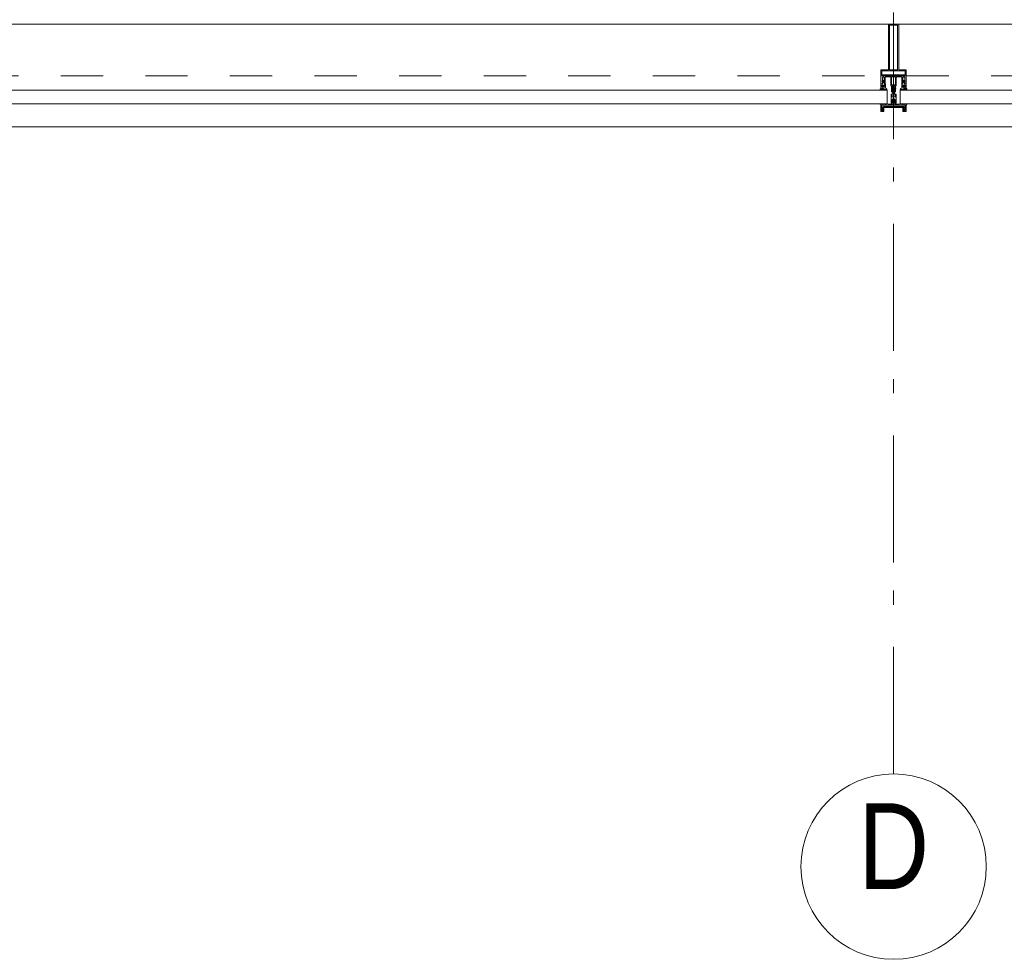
# Model space of a CAD drawing. Header units: millimetres. Extents: x 45699 to 251499, y 244 to 86446.
# Tile 143 of 240: x 234008 to 235948, y 6555 to 8406. Entities that reach past the tile are written whole.
import ezdxf

# ---------------------------------------------------------------- set-up
doc = ezdxf.new("R2010")
doc.units = ezdxf.units.MM
doc.header["$LTSCALE"] = 400
doc.linetypes.add('STYLE_01', pattern=[0.416641, 0.208282, -0.208359])
doc.linetypes.add('STYLE_06', pattern=[1.041641, 0.625, -0.208282, 0.069427, -0.138931])
doc.layers.add('mat-glas', color=140, linetype='Continuous', lineweight=15)
doc.layers.add('None', color=7, linetype='Continuous', lineweight=9)
doc.styles.add('Arial Narrow', font='ARIALN.TTF', dxfattribs={"height": 222.25})
doc.styles.get("Standard").update_dxf_attribs({"font": 'arial.ttf'})

# ---------------------------------------------------------------- blocks, each defined once
blk = doc.blocks.new('*U575')
at = {"layer": 'None', "color": 8, "linetype": 'Continuous', "lineweight": 9, "flags": 128}
for points in [[(46831.2, -35283), (46831.2, -35283, 0.390793), (46832.8, -35281.7), (46832.8, -35281.7, 0.390793), (46831.6, -35280), (46831.6, -35280, -0.352623), (46830.1, -35278.1), (46830.1, -35271.3), (46830.1, -35271.3, 0.414214), (46829.8, -35271), (46828.5, -35271), (46828, -35271.2), (46828, -35271.2, -0.520293), (46827.7, -35271), (46827.7, -35268.3), (46827.9, -35268.2), (46827.9, -35266.2), (46827.9, -35266.2, -0.577863), (46827.9, -35265.9), (46828, -35265.9), (46828, -35265.9, 0.366605), (46828.3, -35265.7), (46828.3, -35265.7, 0.366605), (46828.1, -35265.3), (46828.1, -35265.3, -0.130834), (46826.8, -35264.3), (46826.8, -35264.3, 0.439074), (46825.3, -35264.3), (46825.3, -35264.3, -0.133252), (46824, -35265.3), (46824, -35265.3, 0.366605), (46823.8, -35265.7), (46823.8, -35265.7, 0.366605), (46824.1, -35265.9), (46824.2, -35265.9), (46824.2, -35265.9, -0.577455), (46824.3, -35266.2), (46824.3, -35268.2), (46824.4, -35268.3), (46824.4, -35271), (46824.4, -35271, -0.52048), (46824.1, -35271.2), (46823.6, -35271), (46821.4, -35271), (46821.4, -35271, 0.414214), (46821.1, -35271.3), (46821.1, -35279.1), (46821.1, -35279.1, -0.255976), (46820.1, -35280.8), (46820.1, -35280.8, 0.749676), (46820.8, -35283), (46824.9, -35283), (46824.9, -35283, 0.414214), (46826.9, -35281), (46826.9, -35281, -0.402808), (46827.3, -35280.5), (46827.3, -35280.5, -0.402808), (46827.9, -35281), (46827.9, -35281, 0.233259), (46828.1, -35281.3), (46831.4, -35281.8), (46831.4, -35281.8, -0.419014), (46831.5, -35281.9), (46831.5, -35281.9, -0.419014), (46831.4, -35282), (46830.1, -35282), (46830.1, -35282, 0.414214), (46829.6, -35282.5), (46829.6, -35282.5, 0.414214), (46830.1, -35283)], [(46871.1, -35270.8), (46871.1, -35255), (46869.1, -35255), (46823, -35255), (46821.1, -35255), (46821.1, -35270.8), (46823.9, -35270.8), (46823.9, -35266.2), (46823.4, -35266.2), (46823.4, -35264.8), (46823.9, -35264.8), (46823.9, -35262.9), (46824.2, -35262.7), (46824.2, -35258.5), (46824.2, -35258.5, -0.414214), (46825.9, -35256.8), (46825.9, -35256.8), (46825.9, -35256.8, -0.414214), (46827.6, -35258.5), (46827.6, -35262.7), (46827.9, -35262.9), (46827.9, -35264.8), (46828.4, -35264.8), (46828.4, -35266.2), (46827.9, -35266.2), (46827.9, -35270.8), (46829.7, -35270.8), (46829.7, -35258), (46829.7, -35258, -0.414214), (46830.9, -35256.8), (46830.9, -35256.8), (46839.5, -35256.8), (46839.5, -35256.8, -0.414214), (46840.7, -35258), (46840.7, -35275), (46842.1, -35275), (46842.1, -35277.8), (46841.7, -35278.2), (46842.1, -35278.6), (46842.1, -35279.2), (46841.7, -35279.6), (46842.1, -35280), (46842.1, -35280.6), (46841.7, -35281), (46842.1, -35282), (46842.1, -35286.8), (46843.8, -35286.8), (46843.8, -35276), (46843.8, -35276, -0.414214), (46846, -35273.8), (46846.1, -35273.8), (46846.1, -35273.8, -0.414214), (46848.3, -35276), (46848.3, -35286.8), (46850, -35286.8), (46850, -35282), (46850.4, -35281), (46850, -35280.6), (46850, -35280), (46850.4, -35279.6), (46850, -35279.2), (46850, -35278.6), (46850.4, -35278.2), (46850, -35277.8), (46850, -35275), (46851.4, -35275), (46851.4, -35258), (46851.4, -35258, -0.414214), (46852.6, -35256.8), (46852.6, -35256.8), (46861.2, -35256.8), (46861.2, -35256.8, -0.414214), (46862.4, -35258), (46862.4, -35270.8), (46864.3, -35270.8), (46864.3, -35266.2), (46863.8, -35266.2), (46863.8, -35264.8), (46864.3, -35264.8), (46864.3, -35262.9), (46864.5, -35262.7), (46864.5, -35258.5), (46864.5, -35258.5, -0.414214), (46866.2, -35256.8), (46866.2, -35256.8), (46866.2, -35256.8, -0.414214), (46867.9, -35258.5), (46867.9, -35262.7), (46868.2, -35262.9), (46868.2, -35264.8), (46868.7, -35264.8), (46868.7, -35266.2), (46868.2, -35266.2), (46868.2, -35270.8)], [(46825.1, -35266, -0.29188), (46825.3, -35265.5), (46825.8, -35265.1), (46825.8, -35265.1, -0.344328), (46826.4, -35265.1), (46826.9, -35265.5), (46826.9, -35265.5, -0.29188), (46827, -35266), (46826.6, -35267.7), (46826.6, -35267.7, -0.348796), (46826.1, -35268.2), (46826.1, -35268.2, -0.348796), (46825.5, -35267.7), (46825.1, -35266)], [(46860.9, -35283), (46860.9, -35283, -0.390793), (46859.3, -35281.7), (46859.3, -35281.7, -0.390793), (46860.5, -35280), (46860.5, -35280, 0.352623), (46862.1, -35278.1), (46862.1, -35271.3), (46862.1, -35271.3, -0.414214), (46862.4, -35271), (46863.6, -35271), (46864.1, -35271.2), (46864.1, -35271.2, 0.520293), (46864.4, -35271), (46864.4, -35268.3), (46864.3, -35268.2), (46864.3, -35266.2), (46864.3, -35266.2, 0.577863), (46864.2, -35265.9), (46864.1, -35265.9), (46864.1, -35265.9, -0.366605), (46863.8, -35265.7), (46863.8, -35265.7, -0.366605), (46864, -35265.3), (46864, -35265.3, 0.130834), (46865.3, -35264.3), (46865.3, -35264.3, -0.439074), (46866.8, -35264.3), (46866.8, -35264.3, 0.133252), (46868.1, -35265.3), (46868.1, -35265.3, -0.366605), (46868.3, -35265.7), (46868.3, -35265.7, -0.366605), (46868, -35265.9), (46867.9, -35265.9), (46867.9, -35265.9, 0.577455), (46867.9, -35266.2), (46867.9, -35268.2), (46867.7, -35268.3), (46867.7, -35271), (46867.7, -35271, 0.52048), (46868, -35271.2), (46868.5, -35271), (46870.8, -35271), (46870.8, -35271, -0.414214), (46871.1, -35271.3), (46871.1, -35279.1), (46871.1, -35279.1, 0.255976), (46872, -35280.8), (46872, -35280.8, -0.749676), (46871.3, -35283), (46867.3, -35283), (46867.3, -35283, -0.414214), (46865.3, -35281), (46865.3, -35281, 0.402808), (46864.8, -35280.5), (46864.8, -35280.5, 0.402808), (46864.3, -35281), (46864.3, -35281, -0.233259), (46864, -35281.3), (46860.7, -35281.8), (46860.7, -35281.8, 0.419014), (46860.6, -35281.9), (46860.6, -35281.9, 0.419014), (46860.7, -35282), (46862, -35282), (46862, -35282, -0.414214), (46862.5, -35282.5), (46862.5, -35282.5, -0.414214), (46862, -35283)], [(46867, -35266, 0.29188), (46866.9, -35265.5), (46866.4, -35265.1), (46866.4, -35265.1, 0.344328), (46865.8, -35265.1), (46865.3, -35265.5), (46865.3, -35265.5, 0.29188), (46865.1, -35266), (46865.5, -35267.7), (46865.5, -35267.7, 0.348796), (46866.1, -35268.2), (46866.1, -35268.2, 0.348796), (46866.6, -35267.7), (46867, -35266)], [(46825.3, -35280), (46825.3, -35280, -0.552342), (46825.9, -35281.2), (46825.9, -35281.2, -0.263556), (46824.2, -35282.2), (46820.7, -35282.2), (46820.7, -35282.2, -0.437017), (46820.4, -35281.9), (46820.4, -35281.9, -0.437017), (46820.7, -35281.6), (46820.7, -35281.6, 0.396568), (46822.4, -35280.3), (46822.4, -35280.3, -0.418874), (46822.9, -35279.8)], [(46823.1, -35274.1), (46823.1, -35274.1, -0.414214), (46823.9, -35273.2), (46823.9, -35273.2, -0.414214), (46824.8, -35274.1), (46824.8, -35277), (46824.8, -35277, -0.414214), (46823.9, -35277.8), (46823.9, -35277.8, -0.414214), (46823.1, -35277)], [(46827.2, -35277.8, -0.414214), (46826.4, -35277), (46826.4, -35274.1), (46826.4, -35274.1, -0.414214), (46827.2, -35273.2), (46827.2, -35273.2, -0.414214), (46828.1, -35274.1), (46828.1, -35277), (46828.1, -35277, -0.414214), (46827.2, -35277.8)], [(46864.9, -35277.8, 0.414214), (46865.8, -35277), (46865.8, -35274.1), (46865.8, -35274.1, 0.414214), (46864.9, -35273.2), (46864.9, -35273.2, 0.414214), (46864.1, -35274.1), (46864.1, -35277), (46864.1, -35277, 0.414214), (46864.9, -35277.8)], [(46866.8, -35280), (46866.8, -35280, 0.552342), (46866.2, -35281.2), (46866.2, -35281.2, 0.263556), (46867.9, -35282.2), (46871.4, -35282.2), (46871.4, -35282.2, 0.437017), (46871.7, -35281.9), (46871.7, -35281.9, 0.437017), (46871.4, -35281.6), (46871.4, -35281.6, -0.396568), (46869.7, -35280.3), (46869.7, -35280.3, 0.418874), (46869.2, -35279.8)], [(46869.1, -35274.1), (46869.1, -35274.1, 0.414214), (46868.2, -35273.2), (46868.2, -35273.2, 0.414214), (46867.4, -35274.1), (46867.4, -35277), (46867.4, -35277, 0.414214), (46868.2, -35277.8), (46868.2, -35277.8, 0.414214), (46869.1, -35277)]]:
    blk.add_lwpolyline(points, format="xyb", close=True, dxfattribs=at)
blk.add_lwpolyline([(46850.1, -35256.8), (46850.1, -35272.5), (46842, -35272.5), (46842, -35256.8)], close=True, dxfattribs=at)
blk = doc.blocks.new('*U576')
at = {"layer": 'None', "color": 7}
blk.add_blockref('*U575', (0, 0), dxfattribs=at)
blk = doc.blocks.new('*U577')
at = {"layer": 'None', "color": 8, "linetype": 'Continuous', "lineweight": 9, "flags": 128}
for points in [[(46836.1, -35153), (46856.1, -35153), (46856.1, -35243), (46871.1, -35243), (46871.1, -35255), (46821.1, -35255), (46821.1, -35243), (46836.1, -35243)], [(46838.1, -35155), (46838.1, -35243), (46854.1, -35243), (46854.1, -35155)], [(46854.1, -35245), (46838.1, -35245), (46823.1, -35245), (46823.1, -35253), (46869.1, -35253), (46869.1, -35245)]]:
    blk.add_lwpolyline(points, close=True, dxfattribs=at)
blk = doc.blocks.new('*U578')
at = {"layer": 'None', "color": 7}
for name in ['*U577', '*U576']:
    blk.add_blockref(name, (0, 0), dxfattribs=at)
blk = doc.blocks.new('*U579')
at = {"layer": 'None', "color": 8, "linetype": 'Continuous', "lineweight": 9}
for p, q in [((46822.1, -35313.1), (46823.1, -35317.1)), ((46844.1, -35313.1), (46822.1, -35313.1)), ((46823.1, -35317.1), (46822.1, -35318.1)), ((46822.1, -35318.1), (46823.1, -35320.1)), ((46823.1, -35320.1), (46824.1, -35321.1)), ((46824.1, -35321.1), (46824.1, -35323.1)), ((46824.1, -35323.1), (46825.1, -35323.1)), ((46825.1, -35316.1), (46826.1, -35315.1)), ((46825.1, -35322.1), (46825.1, -35316.1)), ((46825.1, -35323.1), (46825.1, -35322.1)), ((46826.1, -35315.1), (46866.1, -35315.1)), ((46846.1, -35311.1), (46844.1, -35312.1)), ((46844.1, -35312.1), (46844.1, -35313.1)), ((46847.1, -35312.1), (46846.1, -35311.1)), ((46847.1, -35313.1), (46847.1, -35312.1)), ((46869.1, -35313.1), (46847.1, -35313.1)), ((46866.1, -35315.1), (46866.1, -35316.1)), ((46866.1, -35316.1), (46866.1, -35322.1)), ((46866.1, -35322.1), (46866.1, -35323.1)), ((46866.1, -35323.1), (46867.1, -35323.1)), ((46867.1, -35323.1), (46868.1, -35321.1)), ((46868.1, -35317.1), (46869.1, -35313.1)), ((46869.1, -35318.1), (46868.1, -35317.1)), ((46868.1, -35320.1), (46869.1, -35318.1)), ((46868.1, -35321.1), (46868.1, -35320.1))]:
    blk.add_line(p, q, dxfattribs=at)
at = {"layer": 'None', "color": 8, "linetype": 'Continuous', "lineweight": 9, "flags": 128}
blk.add_lwpolyline([(46869.1, -35313.1), (46847.1, -35313.1), (46847.1, -35312.1), (46846.1, -35311.1), (46844.1, -35312.1), (46844.1, -35313.1), (46822.1, -35313.1), (46823.1, -35317.1), (46823.1, -35317.1), (46823.1, -35317.1), (46822.1, -35318.1), (46822.1, -35318.1), (46823.1, -35320.1), (46824.1, -35321.1), (46824.1, -35323.1), (46825.1, -35323.1), (46825.1, -35323.1), (46825.1, -35322.1), (46825.1, -35316.1), (46826.1, -35315.1), (46866.1, -35315.1), (46866.1, -35316.1), (46866.1, -35322.1), (46866.1, -35323.1), (46867.1, -35323.1), (46867.1, -35323.1), (46868.1, -35321.1), (46868.1, -35320.1), (46869.1, -35318.1), (46869.1, -35318.1), (46868.1, -35317.1), (46868.1, -35317.1), (46868.1, -35317.1)], close=True, dxfattribs=at)
at = {"layer": 'None', "color": 0, "flags": 1}
blk.add_attdef('GRUPPE', (46822.1, -35330.8), '', height=4.23, dxfattribs=at)
blk = doc.blocks.new('*U580')
at = {"layer": 'None', "color": 8, "linetype": 'Continuous', "lineweight": 9}
for p, q in [((46845.1, -35279.1), (46844.1, -35280.1)), ((46844.1, -35280.1), (46844.1, -35281.1)), ((46844.1, -35281.1), (46844.1, -35283.1)), ((46844.1, -35283.1), (46844.1, -35284.1)), ((46844.1, -35284.1), (46844.1, -35286.1)), ((46844.1, -35286.1), (46844.1, -35288.1)), ((46846.1, -35278.1), (46845.1, -35279.1)), ((46845.1, -35280.1), (46846.1, -35279.1)), ((46845.1, -35282.1), (46845.1, -35280.1)), ((46845.1, -35283.1), (46845.1, -35282.1)), ((46845.1, -35284.1), (46845.1, -35283.1)), ((46845.1, -35286.1), (46845.1, -35284.1)), ((46845.1, -35288.1), (46845.1, -35286.1)), ((46847.1, -35279.1), (46846.1, -35278.1)), ((46846.1, -35279.1), (46847.1, -35280.1)), ((46848.1, -35280.1), (46847.1, -35279.1)), ((46847.1, -35280.1), (46847.1, -35282.1)), ((46847.1, -35282.1), (46847.1, -35283.1)), ((46847.1, -35283.1), (46847.1, -35284.1)), ((46847.1, -35284.1), (46847.1, -35286.1)), ((46847.1, -35286.1), (46847.1, -35287.1)), ((46848.1, -35281.1), (46848.1, -35280.1)), ((46848.1, -35283.1), (46848.1, -35281.1)), ((46848.1, -35284.1), (46848.1, -35283.1)), ((46848.1, -35286.1), (46848.1, -35284.1)), ((46848.1, -35288.1), (46848.1, -35286.1)), ((46843.1, -35291.1), (46841.1, -35291.1)), ((46841.1, -35291.1), (46841.1, -35308.1)), ((46842.1, -35293.1), (46843.1, -35293.1)), ((46842.1, -35296.1), (46842.1, -35293.1)), ((46843.1, -35297.1), (46842.1, -35296.1)), ((46842.1, -35303.1), (46843.1, -35302.1)), ((46842.1, -35307.1), (46842.1, -35303.1)), ((46844.1, -35290.1), (46843.1, -35291.1)), ((46843.1, -35293.1), (46845.1, -35293.1)), ((46843.1, -35296.1), (46843.1, -35297.1)), ((46844.1, -35296.1), (46843.1, -35296.1)), ((46843.1, -35302.1), (46845.1, -35300.1)), ((46844.1, -35288.1), (46844.1, -35289.1)), ((46844.1, -35289.1), (46844.1, -35290.1)), ((46846.1, -35295.1), (46844.1, -35296.1)), ((46845.1, -35290.1), (46845.1, -35288.1)), ((46846.1, -35291.1), (46845.1, -35290.1)), ((46845.1, -35293.1), (46846.1, -35292.1)), ((46845.1, -35300.1), (46847.1, -35300.1)), ((46847.1, -35290.1), (46846.1, -35291.1)), ((46846.1, -35292.1), (46848.1, -35293.1)), ((46848.1, -35296.1), (46846.1, -35295.1)), ((46847.1, -35287.1), (46847.1, -35288.1)), ((46847.1, -35288.1), (46847.1, -35290.1)), ((46847.1, -35300.1), (46849.1, -35302.1)), ((46848.1, -35289.1), (46848.1, -35288.1)), ((46848.1, -35290.1), (46848.1, -35289.1)), ((46849.1, -35291.1), (46848.1, -35290.1)), ((46848.1, -35293.1), (46849.1, -35293.1)), ((46849.1, -35296.1), (46848.1, -35296.1)), ((46851.1, -35291.1), (46849.1, -35291.1)), ((46849.1, -35293.1), (46850.1, -35293.1)), ((46849.1, -35297.1), (46849.1, -35296.1)), ((46850.1, -35296.1), (46849.1, -35297.1)), ((46849.1, -35302.1), (46850.1, -35303.1)), ((46850.1, -35293.1), (46850.1, -35296.1)), ((46850.1, -35303.1), (46850.1, -35307.1)), ((46851.1, -35308.1), (46851.1, -35291.1)), ((46841.1, -35308.1), (46841.1, -35309.1)), ((46841.1, -35309.1), (46842.1, -35309.1)), ((46843.1, -35307.1), (46842.1, -35307.1)), ((46842.1, -35309.1), (46843.1, -35309.1)), ((46843.1, -35308.1), (46843.1, -35307.1)), ((46843.1, -35309.1), (46843.1, -35308.1)), ((46849.1, -35307.1), (46849.1, -35308.1)), ((46850.1, -35307.1), (46849.1, -35307.1)), ((46849.1, -35308.1), (46849.1, -35309.1)), ((46849.1, -35309.1), (46850.1, -35309.1)), ((46850.1, -35309.1), (46851.1, -35309.1)), ((46851.1, -35309.1), (46851.1, -35308.1))]:
    blk.add_line(p, q, dxfattribs=at)
at = {"layer": 'None', "color": 8, "linetype": 'Continuous', "lineweight": 9, "flags": 128}
for points in [[(46841.1, -35291.1), (46841.1, -35308.1), (46841.1, -35309.1), (46842.1, -35309.1), (46843.1, -35309.1), (46843.1, -35308.1), (46843.1, -35307.1), (46843.1, -35307.1), (46842.1, -35307.1), (46842.1, -35303.1), (46843.1, -35302.1), (46845.1, -35300.1), (46847.1, -35300.1), (46849.1, -35302.1), (46850.1, -35303.1), (46850.1, -35307.1), (46849.1, -35307.1), (46849.1, -35307.1), (46849.1, -35308.1), (46849.1, -35309.1), (46850.1, -35309.1), (46851.1, -35309.1), (46851.1, -35308.1), (46851.1, -35291.1), (46849.1, -35291.1), (46848.1, -35290.1), (46848.1, -35289.1), (46848.1, -35288.1), (46848.1, -35286.1), (46848.1, -35284.1), (46848.1, -35284.1), (46848.1, -35284.1), (46848.1, -35283.1), (46848.1, -35281.1), (46848.1, -35280.1), (46847.1, -35279.1), (46847.1, -35279.1), (46846.1, -35278.1), (46845.1, -35279.1), (46845.1, -35279.1), (46844.1, -35280.1), (46844.1, -35281.1), (46844.1, -35283.1), (46844.1, -35284.1), (46844.1, -35284.1), (46844.1, -35284.1), (46844.1, -35286.1), (46844.1, -35288.1), (46844.1, -35289.1), (46844.1, -35290.1), (46843.1, -35291.1)], [(46849.1, -35293.1), (46850.1, -35293.1), (46850.1, -35296.1), (46849.1, -35297.1), (46849.1, -35297.1), (46849.1, -35296.1), (46848.1, -35296.1), (46846.1, -35295.1), (46844.1, -35296.1), (46843.1, -35296.1), (46843.1, -35297.1), (46842.1, -35296.1), (46842.1, -35293.1), (46843.1, -35293.1), (46845.1, -35293.1), (46846.1, -35292.1), (46848.1, -35293.1)]]:
    blk.add_lwpolyline(points, close=True, dxfattribs=at)
blk.add_lwpolyline([(46847.1, -35290.1), (46846.1, -35291.1), (46845.1, -35290.1), (46845.1, -35288.1), (46845.1, -35288.1), (46845.1, -35286.1), (46845.1, -35284.1), (46845.1, -35283.1), (46845.1, -35283.1), (46845.1, -35282.1), (46845.1, -35282.1), (46845.1, -35280.1), (46846.1, -35279.1), (46847.1, -35280.1), (46847.1, -35282.1), (46847.1, -35282.1), (46847.1, -35283.1), (46847.1, -35283.1), (46847.1, -35284.1), (46847.1, -35286.1), (46847.1, -35287.1), (46847.1, -35287.1), (46847.1, -35288.1), (46847.1, -35288.1), (46847.1, -35290.1)], dxfattribs=at)
at = {"layer": 'None', "color": 0, "flags": 1}
blk.add_attdef('GRUPPE', (46841.1, -35316.8), '', height=4.23, dxfattribs=at)
blk = doc.blocks.new('*U581')
at = {"layer": 'None', "color": 8, "linetype": 'Continuous', "lineweight": 9}
for p, q in [((46842.1, -35305.1), (46843.1, -35305.1)), ((46843.1, -35306.1), (46842.1, -35305.1)), ((46843.1, -35305.1), (46845.1, -35302.1)), ((46845.1, -35302.1), (46846.1, -35302.1)), ((46846.1, -35303.1), (46845.1, -35304.1)), ((46845.1, -35304.1), (46845.1, -35308.1)), ((46846.1, -35302.1), (46847.1, -35302.1)), ((46847.1, -35304.1), (46846.1, -35303.1)), ((46847.1, -35302.1), (46849.1, -35305.1)), ((46847.1, -35308.1), (46847.1, -35304.1)), ((46850.1, -35305.1), (46849.1, -35306.1)), ((46849.1, -35305.1), (46850.1, -35305.1)), ((46819.1, -35310.1), (46821.1, -35310.1)), ((46819.1, -35311.1), (46819.1, -35310.1)), ((46820.1, -35311.1), (46819.1, -35311.1)), ((46821.1, -35312.1), (46820.1, -35311.1)), ((46821.1, -35310.1), (46822.1, -35311.1)), ((46821.1, -35313.1), (46821.1, -35312.1)), ((46844.1, -35313.1), (46821.1, -35313.1)), ((46822.1, -35311.1), (46823.1, -35311.1)), ((46823.1, -35311.1), (46824.1, -35310.1)), ((46824.1, -35310.1), (46825.1, -35311.1)), ((46825.1, -35311.1), (46826.1, -35310.1)), ((46826.1, -35310.1), (46827.1, -35311.1)), ((46827.1, -35311.1), (46828.1, -35310.1)), ((46828.1, -35310.1), (46829.1, -35310.1)), ((46829.1, -35310.1), (46829.1, -35311.1)), ((46829.1, -35311.1), (46830.1, -35311.1)), ((46830.1, -35310.1), (46831.1, -35310.1)), ((46830.1, -35311.1), (46830.1, -35310.1)), ((46831.1, -35310.1), (46831.1, -35311.1)), ((46831.1, -35311.1), (46832.1, -35311.1)), ((46832.1, -35310.1), (46833.1, -35310.1)), ((46832.1, -35311.1), (46832.1, -35310.1)), ((46833.1, -35310.1), (46835.1, -35311.1)), ((46835.1, -35311.1), (46841.1, -35311.1)), ((46841.1, -35311.1), (46843.1, -35311.1)), ((46844.1, -35306.1), (46843.1, -35306.1)), ((46843.1, -35310.1), (46844.1, -35308.1)), ((46843.1, -35311.1), (46843.1, -35310.1)), ((46844.1, -35308.1), (46844.1, -35306.1)), ((46845.1, -35312.1), (46844.1, -35313.1)), ((46845.1, -35308.1), (46846.1, -35309.1)), ((46846.1, -35311.1), (46845.1, -35312.1)), ((46846.1, -35309.1), (46847.1, -35308.1)), ((46847.1, -35312.1), (46846.1, -35311.1)), ((46848.1, -35313.1), (46847.1, -35312.1)), ((46848.1, -35306.1), (46848.1, -35308.1)), ((46849.1, -35306.1), (46848.1, -35306.1)), ((46848.1, -35308.1), (46849.1, -35310.1)), ((46871.1, -35313.1), (46848.1, -35313.1)), ((46849.1, -35310.1), (46849.1, -35311.1)), ((46849.1, -35311.1), (46851.1, -35311.1)), ((46851.1, -35311.1), (46857.1, -35311.1)), ((46857.1, -35311.1), (46859.1, -35310.1)), ((46859.1, -35310.1), (46860.1, -35310.1)), ((46860.1, -35310.1), (46860.1, -35311.1)), ((46860.1, -35311.1), (46861.1, -35311.1)), ((46861.1, -35310.1), (46862.1, -35310.1)), ((46861.1, -35311.1), (46861.1, -35310.1)), ((46862.1, -35310.1), (46862.1, -35311.1)), ((46862.1, -35311.1), (46863.1, -35311.1)), ((46863.1, -35310.1), (46864.1, -35310.1)), ((46863.1, -35311.1), (46863.1, -35310.1)), ((46864.1, -35310.1), (46865.1, -35311.1)), ((46865.1, -35311.1), (46866.1, -35310.1)), ((46866.1, -35310.1), (46867.1, -35311.1)), ((46867.1, -35311.1), (46868.1, -35310.1)), ((46868.1, -35310.1), (46869.1, -35311.1)), ((46869.1, -35311.1), (46871.1, -35310.1)), ((46871.1, -35310.1), (46873.1, -35310.1)), ((46872.1, -35311.1), (46871.1, -35313.1)), ((46873.1, -35311.1), (46872.1, -35311.1)), ((46873.1, -35310.1), (46873.1, -35311.1))]:
    blk.add_line(p, q, dxfattribs=at)
at = {"layer": 'None', "color": 8, "linetype": 'Continuous', "lineweight": 9, "flags": 128}
blk.add_lwpolyline([(46821.1, -35313.1), (46821.1, -35312.1), (46820.1, -35311.1), (46819.1, -35311.1), (46819.1, -35310.1), (46819.1, -35310.1), (46819.1, -35310.1), (46819.1, -35310.1), (46819.1, -35310.1), (46819.1, -35310.1), (46821.1, -35310.1), (46822.1, -35311.1), (46823.1, -35311.1), (46824.1, -35310.1), (46824.1, -35310.1), (46824.1, -35310.1), (46824.1, -35310.1), (46824.1, -35310.1), (46825.1, -35311.1), (46825.1, -35311.1), (46825.1, -35311.1), (46825.1, -35311.1), (46825.1, -35311.1), (46826.1, -35310.1), (46826.1, -35310.1), (46826.1, -35310.1), (46826.1, -35310.1), (46826.1, -35310.1), (46827.1, -35311.1), (46827.1, -35311.1), (46827.1, -35311.1), (46827.1, -35311.1), (46828.1, -35310.1), (46828.1, -35310.1), (46828.1, -35310.1), (46828.1, -35310.1), (46829.1, -35310.1), (46829.1, -35311.1), (46829.1, -35311.1), (46830.1, -35311.1), (46830.1, -35311.1), (46830.1, -35310.1), (46830.1, -35310.1), (46830.1, -35310.1), (46831.1, -35310.1), (46831.1, -35310.1), (46831.1, -35311.1), (46831.1, -35311.1), (46832.1, -35311.1), (46832.1, -35311.1), (46832.1, -35311.1), (46832.1, -35310.1), (46832.1, -35310.1), (46833.1, -35310.1), (46833.1, -35310.1), (46833.1, -35310.1), (46833.1, -35310.1), (46835.1, -35311.1), (46841.1, -35311.1), (46843.1, -35311.1), (46843.1, -35310.1), (46844.1, -35308.1), (46844.1, -35306.1), (46844.1, -35306.1), (46844.1, -35306.1), (46843.1, -35306.1), (46843.1, -35306.1), (46842.1, -35305.1), (46843.1, -35305.1), (46845.1, -35302.1), (46846.1, -35302.1), (46847.1, -35302.1), (46849.1, -35305.1), (46850.1, -35305.1), (46849.1, -35306.1), (46849.1, -35306.1), (46848.1, -35306.1), (46848.1, -35306.1), (46848.1, -35306.1), (46848.1, -35308.1), (46849.1, -35310.1), (46849.1, -35311.1), (46851.1, -35311.1), (46857.1, -35311.1), (46859.1, -35310.1), (46859.1, -35310.1), (46859.1, -35310.1), (46859.1, -35310.1), (46860.1, -35310.1), (46860.1, -35310.1), (46860.1, -35311.1), (46860.1, -35311.1), (46860.1, -35311.1), (46861.1, -35311.1), (46861.1, -35310.1), (46861.1, -35310.1), (46862.1, -35310.1), (46862.1, -35310.1), (46862.1, -35310.1), (46862.1, -35311.1), (46862.1, -35311.1), (46863.1, -35311.1), (46863.1, -35311.1), (46863.1, -35310.1), (46864.1, -35310.1), (46864.1, -35310.1), (46864.1, -35310.1), (46864.1, -35310.1), (46865.1, -35311.1), (46865.1, -35311.1), (46865.1, -35311.1), (46865.1, -35311.1), (46865.1, -35311.1), (46866.1, -35310.1), (46866.1, -35310.1), (46866.1, -35310.1), (46866.1, -35310.1), (46866.1, -35310.1), (46867.1, -35311.1), (46867.1, -35311.1), (46867.1, -35311.1), (46867.1, -35311.1), (46867.1, -35311.1), (46868.1, -35310.1), (46868.1, -35310.1), (46868.1, -35310.1), (46868.1, -35310.1), (46868.1, -35310.1), (46869.1, -35311.1), (46869.1, -35311.1), (46871.1, -35310.1), (46873.1, -35310.1), (46873.1, -35310.1), (46873.1, -35310.1), (46873.1, -35310.1), (46873.1, -35310.1), (46873.1, -35310.1), (46873.1, -35311.1), (46872.1, -35311.1), (46871.1, -35313.1), (46848.1, -35313.1), (46848.1, -35313.1), (46847.1, -35312.1), (46846.1, -35311.1), (46845.1, -35312.1), (46844.1, -35313.1), (46844.1, -35313.1), (46821.1, -35313.1)], dxfattribs=at)
blk.add_lwpolyline([(46847.1, -35304.1), (46846.1, -35303.1), (46845.1, -35304.1), (46845.1, -35308.1), (46846.1, -35309.1), (46847.1, -35308.1)], close=True, dxfattribs=at)
at = {"layer": 'None', "color": 0, "flags": 1}
blk.add_attdef('GRUPPE', (46819.1, -35320.8), '', height=4.23, dxfattribs=at)
blk = doc.blocks.new('*U582')
at = {"layer": 'None', "color": 8, "linetype": 'Continuous', "lineweight": 9}
for p, q in [((46821.1, -35325.1), (46821.1, -35313.1)), ((46821.1, -35313.1), (46822.1, -35313.1)), ((46827.1, -35325.1), (46821.1, -35325.1)), ((46822.1, -35313.1), (46823.1, -35317.1)), ((46823.1, -35317.1), (46822.1, -35318.1)), ((46822.1, -35318.1), (46822.1, -35324.1)), ((46822.1, -35324.1), (46826.1, -35324.1)), ((46826.1, -35316.1), (46865.1, -35316.1)), ((46826.1, -35324.1), (46826.1, -35316.1)), ((46827.1, -35317.1), (46827.1, -35325.1)), ((46864.1, -35317.1), (46827.1, -35317.1)), ((46864.1, -35325.1), (46864.1, -35317.1)), ((46871.1, -35325.1), (46864.1, -35325.1)), ((46865.1, -35316.1), (46865.1, -35324.1)), ((46865.1, -35324.1), (46870.1, -35324.1)), ((46869.1, -35317.1), (46870.1, -35313.1)), ((46870.1, -35317.1), (46869.1, -35317.1)), ((46870.1, -35313.1), (46871.1, -35313.1)), ((46870.1, -35324.1), (46870.1, -35317.1)), ((46871.1, -35313.1), (46871.1, -35325.1))]:
    blk.add_line(p, q, dxfattribs=at)
blk.add_lwpolyline([(46821.1, -35313.1), (46822.1, -35313.1), (46823.1, -35317.1), (46822.1, -35318.1), (46822.1, -35324.1), (46826.1, -35324.1), (46826.1, -35316.1), (46865.1, -35316.1), (46865.1, -35324.1), (46870.1, -35324.1), (46870.1, -35317.1), (46869.1, -35317.1), (46870.1, -35313.1), (46871.1, -35313.1), (46871.1, -35325.1), (46864.1, -35325.1), (46864.1, -35317.1), (46827.1, -35317.1), (46827.1, -35325.1), (46821.1, -35325.1)], close=True, dxfattribs=at)
at = {"layer": 'None', "color": 3}
for name in ['*U580', '*U581', '*U579']:
    blk.add_blockref(name, (0, 0), dxfattribs=at)
blk = doc.blocks.new('*U583')
at = {"layer": 'None', "color": 7}
for name in ['*U578', '*U582']:
    blk.add_blockref(name, (0, 0), dxfattribs=at)
blk = doc.blocks.new('*U665')
at = {"layer": 'mat-glas', "color": 140, "linetype": 'Continuous', "lineweight": 15}
for points in [[(45059.1, -35310), (46833.1, -35310), (46833.1, -35283), (45059.1, -35283)], [(48633.1, -35310), (46859.1, -35310), (46859.1, -35283), (48633.1, -35283)]]:
    blk.add_lwpolyline(points, close=True, dxfattribs=at)
at = {"layer": 'None', "color": 8, "linetype": 'Continuous', "lineweight": 5}
blk.add_line((43269.9, -35153), (58279.1, -35153), dxfattribs=at)
at = {"layer": 'None', "color": 43, "linetype": 'Continuous', "lineweight": 9}
blk.add_line((58491.1, -35355.5), (43205.4, -35355.5), dxfattribs=at)
at = {"layer": 'None', "color": 8, "linetype": 'STYLE_01', "lineweight": 5}
blk.add_lwpolyline([(43205.4, -35255), (58391.1, -35255), (58391.1, -20069.5)], dxfattribs=at)
at = {"layer": 'None', "color": 7}
blk.add_blockref('*U583', (0, 0), dxfattribs=at)
blk = doc.blocks.new('*U1465')
at = {"layer": 'None', "color": 43, "linetype": 'Continuous', "lineweight": 9}
blk.add_circle((46846.1, -36812.6), 182.6, dxfattribs=at)
at = {"layer": 'None', "color": 43, "insert": (46846.1, -36687.7), "char_height": 169.3, "width": 160.91, "attachment_point": 2, "style": 'Arial Narrow'}
blk.add_mtext('D', dxfattribs=at)

msp = doc.modelspace()

# ---------------------------------------------------------------- linework, layer by layer
at = {"layer": 'None', "color": 43, "linetype": 'STYLE_06', "lineweight": 9}
msp.add_line((235729.4, 6920), (235729.4, 39165.6), dxfattribs=at)

# ---------------------------------------------------------------- block references
at = {"layer": 'None', "color": 7}
for name in ['*U665', '*U1465']:
    msp.add_blockref(name, (188883.4, 43550), dxfattribs=at)

doc.saveas('drawing.dxf')
